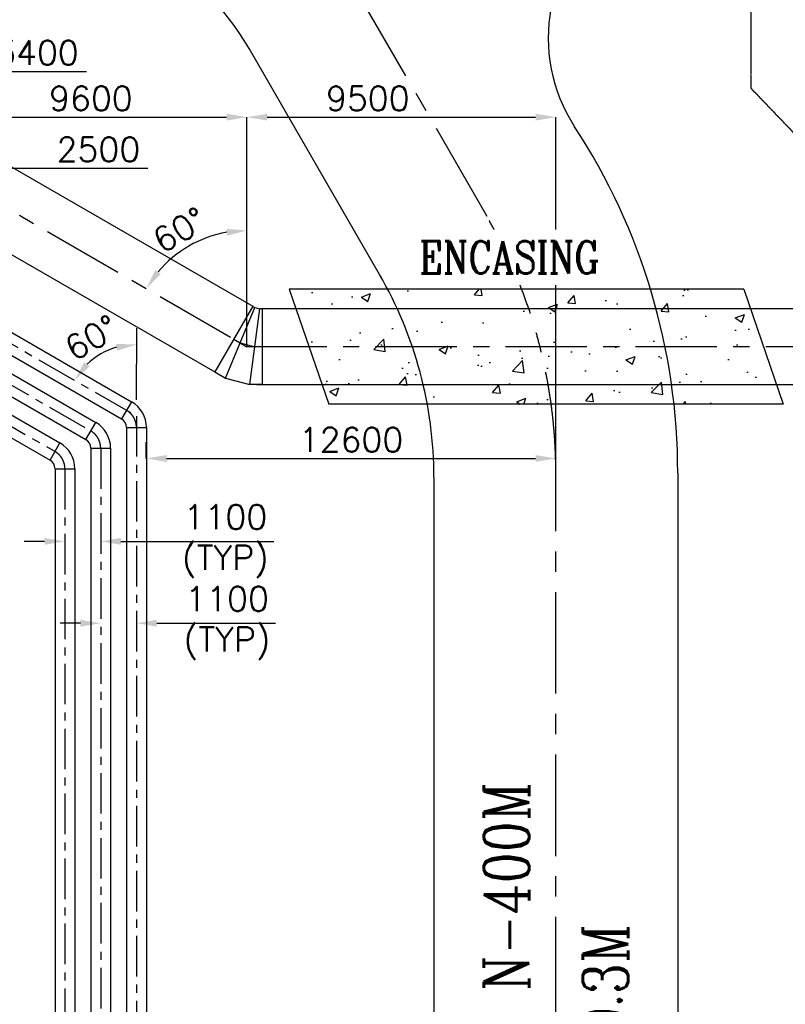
# Model space of a CAD drawing. Header units: inches. Extents: x -341304 to 31571016, y -692717 to 2132253.
# Tile 104 of 256: x 379218 to 402767, y -287048 to -256745. Entities that reach past the tile are written whole.
import ezdxf
from ezdxf.enums import TextEntityAlignment as Align

# ---------------------------------------------------------------- set-up
doc = ezdxf.new("R2010")
doc.units = ezdxf.units.IN
doc.header["$MEASUREMENT"] = 0
doc.linetypes.add('CENTER', pattern=[2, 1.25, -0.25, 0.25, -0.25])
doc.linetypes.add('CENTER2', pattern=[1.125, 0.75, -0.125, 0.125, -0.125])
for name, color, linetype in [('0-ACW PIPE', 6, 'Continuous'), ('0-CL', 8, 'CENTER'), ('acw', 6, 'Continuous'), ('CW MU', 150, 'Continuous'), ('CW PH Elevation', 8, 'Continuous'), ('CWPIPE', 3, 'CENTER'), ('ENCASING', 44, 'Continuous'), ('GRID', 2, 'CENTER2'), ('TCE-ME-ROAD', 244, 'Continuous'), ('text', 3, 'Continuous')]:
    doc.layers.add(name, color=color, linetype=linetype)
doc.styles.add('ROMANC', font='ROMANC.SHX')
doc.styles.add('ROMANS', font='romans')
doc.dimstyles.new('User600', dxfattribs={"dimscale": 500, "dimtxt": 1.5, "dimasz": 1.25, "dimexe": 1, "dimexo": 1, "dimgap": 0.4, "dimtad": 1, "dimdec": 0, "dimzin": 0, "dimdsep": 46, "dimtxsty": 'ROMANS', "dimcen": 1, "dimclrd": 8, "dimclre": 8, "dimclrt": 3, "dimadec": 0, "dimazin": 0, "dimtfac": 1, "dimtdec": 0, "dimtix": 1, "dimtofl": 0, "dimtmove": 0, "dimatfit": 3, "dimfxl": 1, "dimtolj": 1, "dimtzin": 0, "dimarcsym": 0})

# ---------------------------------------------------------------- blocks, each defined once
blk = doc.blocks.new('*D288')
at = {"color": 8, "lineweight": -2, "transparency": 16777216}
for p, q in [((383109, -270248), (383109, -269748)), ((395709, -270965), (395709, -269748)), ((383734, -270248), (395084, -270248))]:
    blk.add_line(p, q, dxfattribs=at)
at = {"color": 8, "transparency": 16777216}
for points in [[(383734, -270144), (383734, -270353), (383109, -270248)], [(395084, -270144), (395084, -270353), (395709, -270248)]]:
    blk.add_solid(points, dxfattribs=at)
at = {"layer": 'Defpoints', "color": 0, "transparency": 16777216}
for p in [(395709, -270248), (383109, -270748), (395709, -271465, -96251)]:
    blk.add_point(p, dxfattribs=at)
at = {"color": 3, "transparency": 16777216, "insert": (389409, -269673), "char_height": 750, "attachment_point": 5, "style": 'ROMANS'}
blk.add_mtext('\\A1;12600', dxfattribs=at)
blk = doc.blocks.new('*D290')
at = {"layer": 'CW PH Elevation', "color": 8, "lineweight": -2, "transparency": 16777216}
for p, q in [((370709, -261339), (370709, -261311)), ((371334, -261311), (372584, -261311)), ((373209, -261452), (373209, -261311)), ((373209, -261311), (383160, -261311))]:
    blk.add_line(p, q, dxfattribs=at)
at = {"layer": 'CW PH Elevation', "color": 8, "transparency": 16777216}
for points in [[(371334, -261207), (371334, -261415), (370709, -261311)], [(372584, -261207), (372584, -261415), (373209, -261311)]]:
    blk.add_solid(points, dxfattribs=at)
at = {"layer": 'Defpoints', "color": 0, "transparency": 16777216}
for p in [(370709, -261339), (373209, -261311), (373209, -261452)]:
    blk.add_point(p, dxfattribs=at)
at = {"layer": 'CW PH Elevation', "color": 3, "transparency": 16777216, "insert": (381639, -260736), "char_height": 750, "attachment_point": 5, "style": 'ROMANS'}
blk.add_mtext('\\A1;2500', dxfattribs=at)
blk = doc.blocks.new('*D119')
at = {"color": 8, "lineweight": -2, "transparency": 16777216}
for p, q in [((386209, -266809), (386209, -259744)), ((386834, -259744), (395084, -259744)), ((395709, -270698), (395709, -259744))]:
    blk.add_line(p, q, dxfattribs=at)
at = {"color": 8, "transparency": 16777216}
for points in [[(386834, -259640), (386834, -259849), (386209, -259744)], [(395084, -259640), (395084, -259849), (395709, -259744)]]:
    blk.add_solid(points, dxfattribs=at)
at = {"layer": 'Defpoints', "color": 0, "transparency": 16777216}
for p in [(395709, -259744), (386209, -266809), (395709, -270698, -96251)]:
    blk.add_point(p, dxfattribs=at)
at = {"color": 3, "transparency": 16777216, "insert": (389926, -259169), "char_height": 750, "attachment_point": 5, "style": 'ROMANS'}
blk.add_mtext('\\A1;9500', dxfattribs=at)
blk = doc.blocks.new('*D299')
at = {"color": 8, "lineweight": -2, "transparency": 16777216}
for p, q in [((376609, -261265), (376609, -259744)), ((377234, -259744), (385584, -259744)), ((386209, -266809), (386209, -259744))]:
    blk.add_line(p, q, dxfattribs=at)
at = {"color": 8, "transparency": 16777216}
for points in [[(377234, -259640), (377234, -259849), (376609, -259744)], [(385584, -259640), (385584, -259849), (386209, -259744)]]:
    blk.add_solid(points, dxfattribs=at)
at = {"layer": 'Defpoints', "color": 0, "transparency": 16777216}
for p in [(386209, -259744), (376609, -261265), (386209, -266809)]:
    blk.add_point(p, dxfattribs=at)
at = {"color": 3, "transparency": 16777216, "insert": (381409, -259169), "char_height": 750, "attachment_point": 5, "style": 'ROMANS'}
blk.add_mtext('\\A1;9600', dxfattribs=at)
blk = doc.blocks.new('BTG Road')
at = {"layer": 'TCE-ME-ROAD'}
for p, q in [((2749295, 646944, 96251), (2756244, 650956, 96251)), ((2743045, 645269, 0), (2698304, 645269, 0)), ((2743179, 637769, 96251), (2717144, 637769, 96251))]:
    blk.add_line(p, q, dxfattribs=at)
at = {"layer": 'TCE-ME-ROAD', "color": 11, "linetype": 'CENTER', "ltscale": 2500}
for p, q in [((2751077, 643629), (2760972, 649342)), ((2701394, 641519), (2743179, 641519))]:
    blk.add_line(p, q, dxfattribs=at)
at = {"layer": 'TCE-ME-ROAD'}
for centre, radius, start, end in [((2751994, 658317, 96251), 8500, 300, 0), ((2743045, 657769, 0), 12500, 270, 300), ((2756572, 636754, 96251), 5000, 35.8414, 123.1382), ((2743179, 657269, 96251), 19500, 270, 303.1382)]:
    blk.add_arc(centre, radius, start, end, dxfattribs=at)
at = {"layer": 'TCE-ME-ROAD', "color": 11, "linetype": 'CENTER', "ltscale": 2500}
blk.add_arc((2743179, 657269), 15750, 270, 300, dxfattribs=at)
blk = doc.blocks.new('Service Building')
at = {"layer": 'GRID', "color": 91}
blk.add_lwpolyline([(3500, 394000), (130, 394000), (-3000, 391000)], dxfattribs=at)
blk = doc.blocks.new('*D196')
at = {"color": 8, "lineweight": -2, "transparency": 16777216}
for p, q in [((373209, -259384), (373209, -257836)), ((373834, -258336), (375984, -258336)), ((376609, -258336), (381270, -258336))]:
    blk.add_line(p, q, dxfattribs=at)
at = {"color": 8, "transparency": 16777216}
for points in [[(373834, -258232), (373834, -258440), (373209, -258336)], [(375984, -258232), (375984, -258440), (376609, -258336)]]:
    blk.add_solid(points, dxfattribs=at)
at = {"layer": 'Defpoints', "color": 0, "transparency": 16777216}
for p in [(373209, -258336), (376609, -258336), (373209, -259884)]:
    blk.add_point(p, dxfattribs=at)
at = {"color": 3, "transparency": 16777216, "insert": (379749, -257761), "char_height": 750, "attachment_point": 5, "style": 'ROMANS'}
blk.add_mtext('\\A1;3400', dxfattribs=at)
blk = doc.blocks.new('*D239')
at = {"color": 8, "lineweight": -2, "transparency": 16777216}
for p, q in [((379984, -272800), (379359, -272800)), ((382334, -272800), (387036, -272800)), ((380609, -273300), (380609, -273300))]:
    blk.add_line(p, q, dxfattribs=at)
at = {"color": 8, "transparency": 16777216}
for points in [[(379984, -272695), (379984, -272904), (380609, -272800)], [(382334, -272695), (382334, -272904), (381709, -272800)]]:
    blk.add_solid(points, dxfattribs=at)
at = {"layer": 'Defpoints', "color": 0, "transparency": 16777216}
for p in [(380609, -272800), (381709, -272800), (381709, -272800)]:
    blk.add_point(p, dxfattribs=at)
at = {"color": 3, "transparency": 16777216, "insert": (385547, -272800), "char_height": 750, "attachment_point": 5, "style": 'ROMANS'}
blk.add_mtext('\\A1;1100\\P(TYP)', dxfattribs=at)
blk = doc.blocks.new('*D240')
at = {"color": 8, "lineweight": -2, "transparency": 16777216}
for p, q in [((381084, -275319), (380459, -275319)), ((383434, -275319), (387088, -275319)), ((381709, -275819), (381709, -275819))]:
    blk.add_line(p, q, dxfattribs=at)
at = {"color": 8, "transparency": 16777216}
for points in [[(381084, -275214), (381084, -275423), (381709, -275319)], [(383434, -275214), (383434, -275423), (382809, -275319)]]:
    blk.add_solid(points, dxfattribs=at)
at = {"layer": 'Defpoints', "color": 0, "transparency": 16777216}
for p in [(381709, -275319), (382809, -275319), (382809, -275319)]:
    blk.add_point(p, dxfattribs=at)
at = {"color": 3, "transparency": 16777216, "insert": (385599, -275319), "char_height": 750, "attachment_point": 5, "style": 'ROMANS'}
blk.add_mtext('\\A1;1100\\P(TYP)', dxfattribs=at)
blk = doc.blocks.new('*D244')
at = {"color": 8, "lineweight": -2, "transparency": 16777216}
blk.add_line((382812, -268442), (382822, -266241), dxfattribs=at)
blk.add_arc((382809, -268942), 2201, 106.054, 133.6784, dxfattribs=at)
at = {"color": 8, "transparency": 16777216}
for points in [[(382186, -266723), (382215, -266930), (382820, -266741)], [(381371, -267414), (381207, -267286), (380903, -267841)]]:
    blk.add_solid(points, dxfattribs=at)
at = {"layer": 'Defpoints', "color": 0, "transparency": 16777216}
for p in [(382063, -266871), (380725, -267739), (382809, -268942), (382809, -268942, 0), (382509, -333174)]:
    blk.add_point(p, dxfattribs=at)
at = {"color": 3, "transparency": 16777216, "insert": (381427, -266534), "char_height": 750, "attachment_point": 5, "rotation": 29.8662, "style": 'ROMANS'}
blk.add_mtext('\\A1;60°', dxfattribs=at)
blk = doc.blocks.new('*D366')
at = {"color": 8, "lineweight": -2, "transparency": 16777216}
blk.add_line((386209, -262996), (386209, -262733), dxfattribs=at)
blk.add_arc((386209, -266807), 3574, 100.0329, 139.9671, dxfattribs=at)
at = {"color": 8, "transparency": 16777216}
for points in [[(385578, -263184), (385596, -263392), (386209, -263233)], [(383558, -264568), (383388, -264449), (383114, -265020)]]:
    blk.add_solid(points, dxfattribs=at)
at = {"layer": 'Defpoints', "color": 0, "transparency": 16777216}
for p in [(376609, -261265), (384987, -263449), (386209, -263496), (385803, -266573), (386209, -266809)]:
    blk.add_point(p, dxfattribs=at)
at = {"color": 3, "transparency": 16777216, "insert": (384135, -263214), "char_height": 750, "attachment_point": 5, "rotation": 30, "style": 'ROMANS'}
blk.add_mtext('\\A1;60°', dxfattribs=at)

msp = doc.modelspace()

# ---------------------------------------------------------------- hatches: boundary and pattern name
at = {"layer": 'ENCASING'}
h = msp.add_hatch(dxfattribs=at)
h.set_pattern_fill('AR-CONC', color=256, scale=400)
h.set_pattern_definition([(50, (795709.4, -258983.5), (2869.041, -251.009), [300, -3300]), (355, (795709.4, -258983.5), (-555.005, 3008.769), [240, -2640]), (100.45144, (795948.5, -259004.4), (2314.035, 2757.76), [254.96, -2804.568]), (46.1842, (795709.4, -258183.5), (4268.965, -662.077), [450, -4950]), (96.6356, (796065, -258238.7), (3738.648, 3896.474), [382.44, -4206.855]), (351.1842, (795709.4, -258183.5), (3738.65, 3896.474), [360, -3960]), (21, (796109.4, -258383.5), (2387.628, -1610.476), [300, -3300]), (326, (796109.4, -258383.5), (973.261, 2900.6), [240, -2640]), (71.45144, (796308.3, -258517.7), (3360.89, 1290.125), [254.96, -2804.568]), (37.5, (795709.4, -258983.5), (48.6394, 1331.5754), [0, -2608, 0, -2680, 0, -2650]), (7.5, (795709.4, -258983.5), (1052.278, 1577.647), [0, -1528, 0, -2548, 0, -1010]), (327.5, (794817.4, -258983.5), (2135.2897, -90.2195), [0, -1000, 0, -3120, 0, -4140]), (317.5, (794417.4, -258983.5), (2332.745, 400.42), [0, -1300, 0, -2072, 0, -2940])])
h.paths.add_polyline_path([(401486.9, -265038.5), (402705.8, -268578.5), (388725.7, -268578.5), (387506.8, -265038.5)])

# ---------------------------------------------------------------- linework, layer by layer
at = {"layer": '0-ACW PIPE', "lineweight": -3}
msp.add_line((380914.4, -270564.5), (380914.4, -305328.5), dxfattribs=at)
at = {"layer": '0-CL', "lineweight": -3, "ltscale": 2000}
for p, q in [((376609.4, -261264.6), (385803, -266572.5)), ((385803, -266573.9), (386209.4, -266808.5)), ((386002.7, -266689.2), (386448.1, -266808.5)), ((386678.6, -266808.5), (386209.4, -266808.5)), ((424663.9, -266808.5), (386305, -266808.5))]:
    msp.add_line(p, q, dxfattribs=at)
at = {"layer": '0-CL', "lineweight": -3, "ltscale": 1000}
for p, q in [((374614.3, -264210.7), (382809.4, -268942.1, 0)), ((373209.3, -264669.7, 0), (381404.4, -269401.1, 0)), ((378307.9, -268883.5, 0), (380304.4, -270036.2, 0)), ((382809.4, -268942.1), (382809.4, -333173.5)), ((381709.4, -269929.4), (381709.4, -330973.5)), ((380609.4, -270564.5), (380609.4, -332073.5))]:
    msp.add_line(p, q, dxfattribs=at)
for centre in [(382199.4, -269294.3, 0), (381099.4, -269929.4, 0), (379999.4, -270564.5, 0)]:
    msp.add_arc(centre, 610, 0, 60, dxfattribs=at)
at = {"layer": 'acw', "color": 6, "linetype": 'Continuous', "ltscale": 100}
for p, q in [((373666.8, -264581.7, 0), (381556.9, -269137, 0)), ((373361.8, -265109.9, 0), (381251.9, -269665.2, 0)), ((378601.9, -268701.1, 0), (380456.9, -269772, 0)), ((378296.9, -269229.4, 0), (380151.9, -270300.3, 0)), ((381251.9, -269665.2, 0), (381556.9, -269137, 0)), ((380151.9, -270300.3, 0), (380456.9, -269772, 0)), ((381404.4, -269929.4), (381404.4, -305328.5)), ((381404.4, -269929.4, 0), (382014.4, -269929.4)), ((382014.4, -269929.4), (382014.4, -330973.5)), ((382014.4, -269929.4), (382014.4, -330973.5)), ((380304.4, -270564.5), (380304.4, -304478.5)), ((380304.4, -270564.5, 0), (380914.4, -270564.5)), ((380304.4, -270737.7), (380304.4, -304478.5))]:
    msp.add_line(p, q, dxfattribs=at)
for centre, radius in [((381099.4, -269929.4, 0), 915), ((381099.4, -269929.4, 0), 305), ((379999.4, -270564.5, 0), 915), ((379999.4, -270564.5, 0), 305)]:
    msp.add_arc(centre, radius, 0, 60, dxfattribs=at)
at = {"layer": 'CW MU', "linetype": 'Continuous', "ltscale": 100}
for p, q in [((374766.8, -263946.6), (382656.9, -268501.9, 0)), ((374461.8, -264474.8), (382351.9, -269030.2, 0)), ((382656.9, -268501.9, 0), (382351.9, -269030.2, 0)), ((382504.4, -269294.3), (382504.4, -333173.5)), ((382504.4, -269294.3), (382504.4, -319405)), ((382504.4, -269294.3, 0), (383114.4, -269294.3, 0)), ((383114.4, -269294.3), (383114.4, -333173.5)), ((383114.4, -269294.3), (383114.4, -333173.5)), ((383114.4, -269294.3), (383114.4, -333173.5)), ((383114.4, -269294.3), (383114.4, -333173.5))]:
    msp.add_line(p, q, dxfattribs=at)
for radius in [915, 305]:
    msp.add_arc((382199.4, -269294.3, 0), radius, 0, 60, dxfattribs=at)
at = {"layer": 'CWPIPE', "color": 1, "linetype": 'Continuous'}
for p, q in [((378068.8, -260759), (386386.7, -265561.4)), ((376901.3, -262781.2), (385219.2, -267583.6)), ((386386.7, -265562.8), (385219.2, -267585)), ((385552, -267777.1), (386453.3, -265601.2)), ((386294.4, -267976), (386601.8, -265641)), ((386386.7, -265562.8), (386453.3, -265601.2)), ((386453.3, -265601.2), (386601.8, -265641)), ((386678.6, -265641), (386601.8, -265641)), ((424663.9, -265641), (386678.6, -265641)), ((386678.6, -265641), (386678.6, -267976)), ((385219.2, -267585), (385552, -267777.1)), ((385552, -267777.1), (386294.4, -267976)), ((386678.6, -267976), (386294.4, -267976)), ((386509.9, -267976), (424663.9, -267976))]:
    msp.add_line(p, q, dxfattribs=at)
at = {"layer": 'ENCASING'}
for p, q in [((401486.9, -265038.5), (387506.8, -265038.5)), ((387506.8, -265038.5), (388725.7, -268578.5)), ((401486.9, -265038.5), (402705.8, -268578.5)), ((402705.8, -268578.5), (388725.7, -268578.5))]:
    msp.add_line(p, q, dxfattribs=at)

# ---------------------------------------------------------------- block references
at = {"rotation": 90}
msp.add_blockref('Service Building', (795709.4, -258983.5), dxfattribs=at)
at = {"layer": 'TCE-ME-ROAD', "rotation": 90}
msp.add_blockref('BTG Road', (1037228.5, -3013877.5), dxfattribs=at)

# ---------------------------------------------------------------- texts
at = {"layer": 'text', "style": 'ROMANC', "width": 0.8}
for s, p in [('C OF ROAD N-400M', (394190.9, -288153.2)), ('RL 69.3M', (397238, -288153.2))]:
    msp.add_text(s, height=1400, rotation=90, dxfattribs=at).set_placement(p, align=Align.MIDDLE)

# ---------------------------------------------------------------- dimensions: what is measured, and where the dimension line sits
at = {"color": 7}
dim = msp.add_linear_dim(base=(373209.4, -258336.1), p1=(376609.4, -258336.1), p2=(373209.4, -259883.5), dimstyle='User600', dxfattribs=at)
dim.commit()
dim.dimension.update_dxf_attribs({"geometry": '*D196', "text_midpoint": (379748.9, -258336.1), "dimtype": 160})
dim = msp.add_linear_dim(base=(386209.4, -259744.4), p1=(376609.4, -261264.6), p2=(386209.4, -266808.5), dimstyle='User600', override={"dimexe": 0, "dimexo": 0})
dim.commit()
dim.dimension.update_dxf_attribs({"geometry": '*D299', "text_midpoint": (381409.4, -259169.4)})
dim = msp.add_linear_dim(base=(395709.4, -259744.4), p1=(386209.4, -266808.5), p2=(395709.4, -270698.2, -96251.3), dimstyle='User600', override={"dimexe": 0, "dimexo": 0})
dim.commit()
dim.dimension.update_dxf_attribs({"geometry": '*D119', "text_midpoint": (389926.3, -259744.4), "dimtype": 160})
for base, line1, line2, picture, middle in [((384987.1, -263448.8), ((386209.4, -266808.5), (386209.4, -263495.8)), ((376609.4, -261264.6), (385803, -266572.5)), '*D366', (384135, -263214.2)), ((382062.9, -266871.1), ((382809.4, -268942.1), (382509.4, -333173.5)), ((380725.3, -267738.9), (382809.4, -268942.1, 0)), '*D244', (381426.8, -266534.4))]:
    dim = msp.add_angular_dim_2l(base=base, line1=line1, line2=line2, dimstyle='User600', dxfattribs=at)
    dim.commit()
    dim.dimension.update_dxf_attribs({"geometry": picture, "text_midpoint": middle})
dim = msp.add_linear_dim(base=(395709.4, -270248.4), p1=(383109.4, -270748.4), p2=(395709.4, -271464.5, -96251.3), dimstyle='User600')
dim.commit()
dim.dimension.update_dxf_attribs({"geometry": '*D288', "text_midpoint": (389409.4, -269673.4)})
for base, p1, p2, picture, middle in [((381709.4, -272799.5), (380609.4, -272799.5), (381709.4, -272799.5), '*D239', (385547.2, -272799.5)), ((382809.4, -275318.7), (381709.4, -275318.7), (382809.4, -275318.7), '*D240', (385598.7, -275318.7))]:
    dim = msp.add_linear_dim(base=base, p1=p1, p2=p2, text='<>\\X(TYP)', dimstyle='User600', override={"dimgap": 0.3}, dxfattribs=at)
    dim.commit()
    dim.dimension.update_dxf_attribs({"geometry": picture, "text_midpoint": middle, "dimtype": 160})
at = {"layer": 'CW PH Elevation', "color": 0}
dim = msp.add_linear_dim(base=(373209.3, -261310.7), p1=(370709.4, -261338.6), p2=(373209.3, -261451.5), dimstyle='User600', override={"dimexe": 0, "dimexo": 0}, dxfattribs=at)
dim.commit()
dim.dimension.update_dxf_attribs({"geometry": '*D290', "text_midpoint": (381638.5, -261310.7), "dimtype": 160})

# ---------------------------------------------------------------- next in the draw order: wipeouts: each hides what was drawn before it
msp.add_wipeout([(390929.5, -264907.8), (397648.5, -264907.8), (397648.5, -263207.8), (390929.5, -263207.8)]).translate(0, 0, 96251.3).dxf.layer = 'text'

# ---------------------------------------------------------------- next in the draw order: texts
at = {"layer": 'text', "ltscale": 1.5, "style": 'ROMANC', "width": 0.8}
msp.add_text('ENCASING', height=1000, dxfattribs=at).set_placement((394289, -264057.8, 96251.3), align=Align.MIDDLE)

doc.saveas('drawing.dxf')
